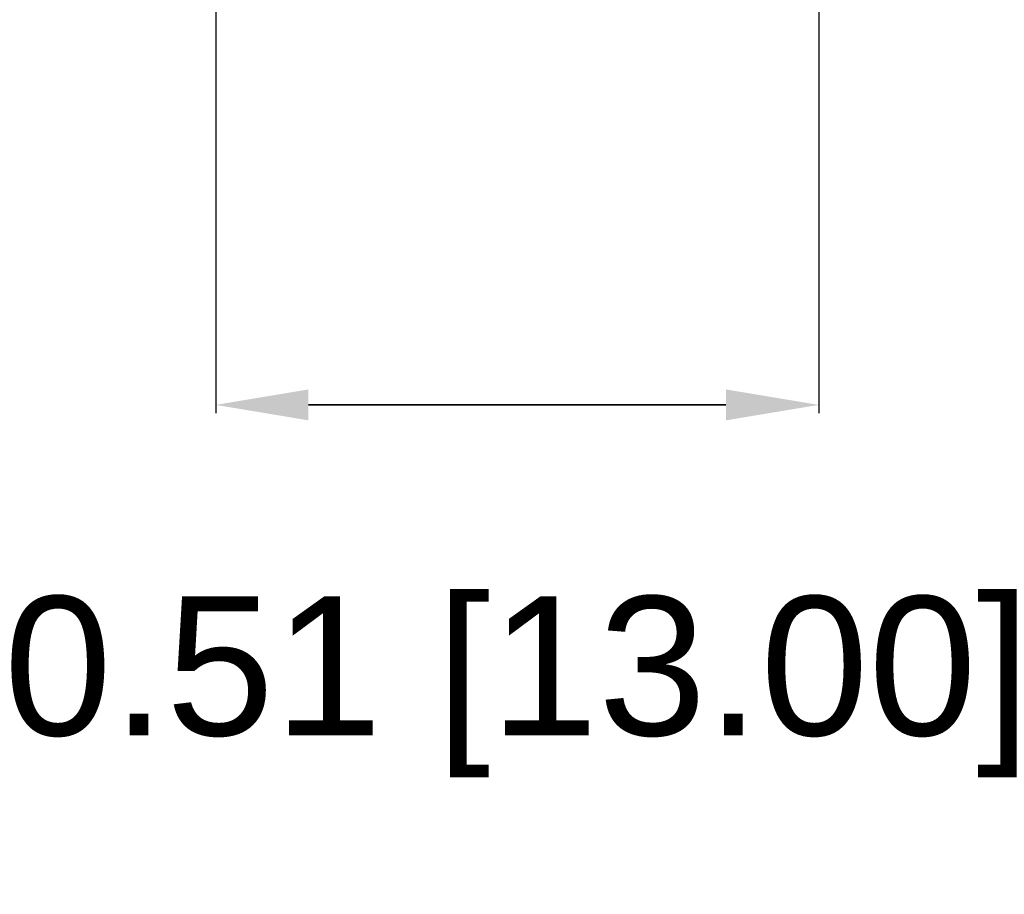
# Model space of a CAD drawing. Header units: millimetres. Extents: x 37 to 294, y 62 to 203.
# Tile 5 of 16: x 239 to 260, y 62 to 81. Entities that reach past the tile are written whole.
import ezdxf

# ---------------------------------------------------------------- set-up
doc = ezdxf.new("R2010")
doc.units = ezdxf.units.MM
doc.header["$MEASUREMENT"] = 0
doc.layers.get('0').update_dxf_attribs({"linetype": 'CONTINUOUS'})
doc.layers.get('Defpoints').update_dxf_attribs({"linetype": 'CONTINUOUS'})
doc.styles.get("Standard").update_dxf_attribs({"font": 'arial.ttf'})
doc.dimstyles.get("Standard").update_dxf_attribs({"dimscale": 0, "dimtxt": 2.5, "dimasz": 2.5, "dimexe": 1.25, "dimexo": 0.625, "dimtad": 1, "dimdsep": 46, "dimtxsty": 'STANDARD', "dimcen": 2.5, "dimadec": 0, "dimazin": 0, "dimtfac": 1, "dimtmove": 0, "dimatfit": 3, "dimfxl": 1, "dimarcsym": 0})

# ---------------------------------------------------------------- blocks, each defined once
blk = doc.blocks.new('*D12')
at = {"color": 0, "linetype": 'ByBlock', "lineweight": -2}
for p, q in [((243.499, 85.124), (243.499, 72.606)), ((256.499, 85.124), (256.499, 72.606)), ((254.499, 72.786), (245.499, 72.786)), ((245.499, 72.786), (254.499, 72.786))]:
    blk.add_line(p, q, dxfattribs=at)
at = {"color": 0}
for points in [[(245.499, 73.12), (245.499, 72.453), (243.499, 72.786)], [(254.499, 72.453), (254.499, 73.12), (256.499, 72.786)]]:
    blk.add_solid(points, dxfattribs=at)
at = {"layer": 'Defpoints', "color": 0}
for p in [(243.499, 85.187), (256.499, 85.187), (243.499, 72.786)]:
    blk.add_point(p, dxfattribs=at)
at = {"color": 0, "linetype": 'ByBlock', "insert": (249.999, 66.707), "char_height": 3, "attachment_point": 5}
blk.add_mtext('\\A1;0.51 [13.00]', dxfattribs=at)

msp = doc.modelspace()

# ---------------------------------------------------------------- dimensions: what is measured, and where the dimension line sits
at = {"linetype": 'ByBlock'}
dim = msp.add_linear_dim(base=(243.499, 72.786), p1=(256.499, 85.187), p2=(243.499, 85.187), dimstyle='STANDARD', override={"dimscale": 1, "dimtxt": 3, "dimasz": 2, "dimexe": 0.18, "dimexo": 0.0625, "dimgap": 0.09, "dimtad": 0, "dimtih": 1, "dimtoh": 1, "dimlfac": 0.03937, "dimzin": 0, "dimcen": 0.09, "dimtdec": 4, "dimtofl": 0, "dimtmove": 2, "dimtolj": 1, "dimtzin": 0}, dxfattribs=at)
dim.commit()
dim.dimension.update_dxf_attribs({"geometry": '*D12', "text_midpoint": (249.999, 66.707)})

doc.saveas('drawing.dxf')
